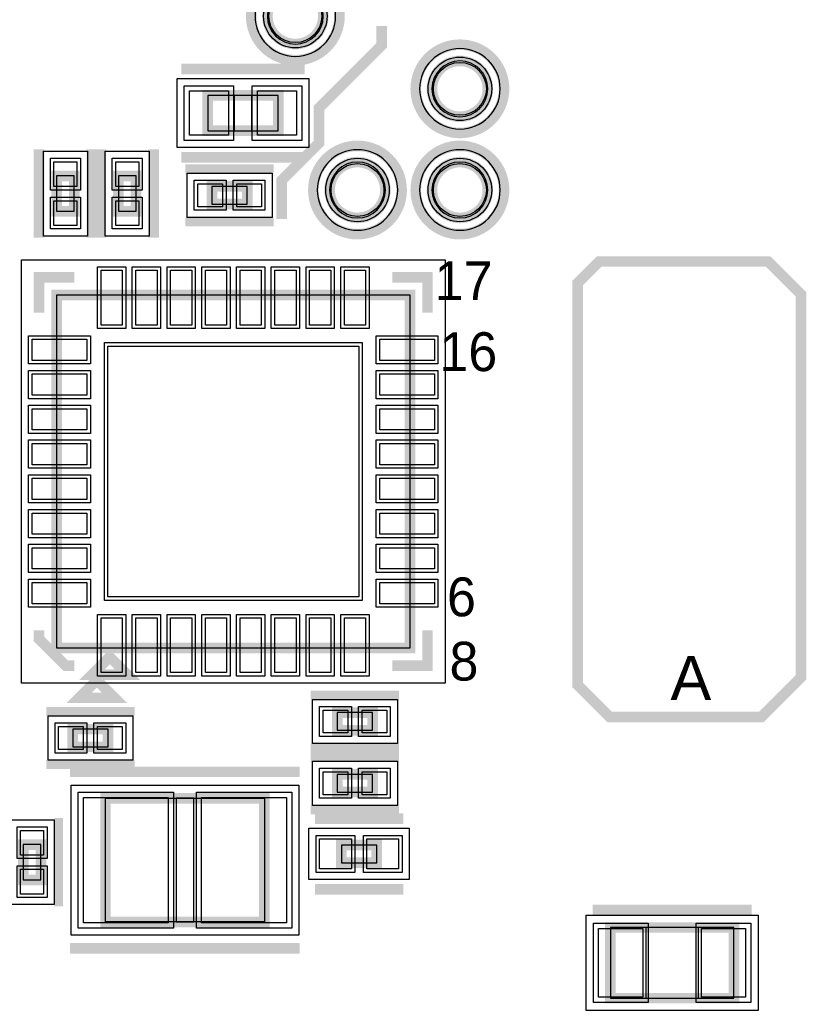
# Model space of a CAD drawing. Extents: x -10 to 137, y -32 to 198.
# Tile 75 of 83: x 68 to 80, y 153 to 167. Entities that reach past the tile are written whole.
import ezdxf

# ---------------------------------------------------------------- set-up
doc = ezdxf.new("R2010")
doc.units = 0
for name, color, linetype in [('PG_ASSEMBLY_TOP', 120, 'CONTINUOUS'), ('PG_DFA_BOUND_TOP', 95, 'CONTINUOUS'), ('PG_PLACE_BOUND_TOP', 23, 'CONTINUOUS'), ('PG_SILKSCREEN_TOP', 7, 'CONTINUOUS'), ('PIN_PASTEMASK_TOP', 212, 'CONTINUOUS'), ('PIN_SOLDERMASK_TOP', 2, 'CONTINUOUS'), ('PIN_TOP', 3, 'CONTINUOUS'), ('VKO_TOP', 243, 'CONTINUOUS')]:
    doc.layers.add(name, color=color, linetype=linetype)

msp = doc.modelspace()

# ---------------------------------------------------------------- linework, layer by layer
at = {"layer": 'PG_ASSEMBLY_TOP', "const_width": 0.1524}
for points in [[(72.85228, 167.057578, 1), (72.049132, 167.057578, 1), (72.85228, 167.057578)], [(75.21956, 166.011098, 1), (74.416412, 166.011098, 1), (75.21956, 166.011098)], [(73.74636, 164.555932, 1), (72.943212, 164.555932, 1), (73.74636, 164.555932)], [(75.21956, 164.555932, 1), (74.416412, 164.555932, 1), (75.21956, 164.555932)]]:
    msp.add_lwpolyline(points, format="xyb", dxfattribs=at)
for points in [[(71.189596, 165.40861), (72.205596, 165.40861), (72.205596, 165.91661), (71.189596, 165.91661), (71.189596, 165.40861)], [(69.270372, 164.250116), (69.270372, 164.758116), (69.016372, 164.758116), (69.016372, 164.250116), (69.270372, 164.250116)], [(69.905372, 164.758116), (69.905372, 164.250116), (70.159372, 164.250116), (70.159372, 164.758116), (69.905372, 164.758116)], [(71.251064, 164.35324), (71.759064, 164.35324), (71.759064, 164.60724), (71.251064, 164.60724), (71.251064, 164.35324)], [(74.098404, 157.967172), (74.098404, 163.047172), (69.018404, 163.047172), (69.018404, 157.967172), (74.098404, 157.967172)], [(69.780404, 157.840172), (69.526404, 157.586172), (70.034404, 157.586172), (69.780404, 157.840172)], [(73.053956, 156.78404), (73.561956, 156.78404), (73.561956, 157.03804), (73.053956, 157.03804), (73.053956, 156.78404)], [(69.756782, 156.800296), (69.248782, 156.800296), (69.248782, 156.546296), (69.756782, 156.546296), (69.756782, 156.800296)], [(73.561956, 156.14904), (73.053956, 156.14904), (73.053956, 155.89504), (73.561956, 155.89504), (73.561956, 156.14904)], [(69.719444, 154.02814), (72.005444, 154.02814), (72.005444, 155.80614), (69.719444, 155.80614), (69.719444, 154.02814)], [(68.791328, 154.63266), (68.791328, 155.14066), (68.537328, 155.14066), (68.537328, 154.63266), (68.791328, 154.63266)], [(73.114154, 154.87904), (73.622154, 154.87904), (73.622154, 155.13304), (73.114154, 155.13304), (73.114154, 154.87904)], [(78.76032, 153.947368), (76.98232, 153.947368), (76.98232, 152.931368), (78.76032, 152.931368), (78.76032, 153.947368)]]:
    msp.add_lwpolyline(points, dxfattribs=at)
at = {"layer": 'PG_DFA_BOUND_TOP'}
for points in [[(73.03008, 167.057578, 1), (71.871332, 167.057578, 1)], [(75.39736, 166.011098, 1), (74.238612, 166.011098, 1)], [(73.92416, 164.555932, 1), (72.765412, 164.555932, 1)], [(75.39736, 164.555932, 1), (74.238612, 164.555932, 1)]]:
    msp.add_lwpolyline(points, format="xyb", close=True, dxfattribs=at)
for points in [[(70.75043, 165.16731), (70.75043, 166.15791), (72.644762, 166.15791), (72.644762, 165.16731)], [(69.460872, 163.894008), (68.825872, 163.894008), (68.825872, 165.114224), (69.460872, 165.114224)], [(69.714872, 165.114224), (70.349872, 165.114224), (70.349872, 163.894008), (69.714872, 163.894008)], [(70.894956, 164.16274), (70.894956, 164.79774), (72.115172, 164.79774), (72.115172, 164.16274)], [(74.604372, 157.461204), (68.512436, 157.461204), (68.512436, 163.55314), (74.604372, 163.55314)], [(72.697848, 156.59354), (72.697848, 157.22854), (73.918064, 157.22854), (73.918064, 156.59354)], [(70.11289, 156.990796), (70.11289, 156.355796), (68.892674, 156.355796), (68.892674, 156.990796)], [(73.918064, 156.33954), (73.918064, 155.70454), (72.697848, 155.70454), (72.697848, 156.33954)], [(69.22516, 153.83764), (69.22516, 155.99664), (72.499728, 155.99664), (72.499728, 153.83764)], [(68.981828, 154.276552), (68.346828, 154.276552), (68.346828, 155.496768), (68.981828, 155.496768)], [(72.647048, 154.63774), (72.647048, 155.37434), (74.08926, 155.37434), (74.08926, 154.63774)], [(79.106522, 154.125168), (79.106522, 152.753568), (76.636118, 152.753568), (76.636118, 154.125168)]]:
    msp.add_lwpolyline(points, close=True, dxfattribs=at)
at = {"layer": 'PG_PLACE_BOUND_TOP'}
for points in [[(72.85228, 167.057578, 1), (72.049132, 167.057578, 1)], [(75.21956, 166.011098, 1), (74.416412, 166.011098, 1)], [(73.74636, 164.555932, 1), (72.943212, 164.555932, 1)], [(75.21956, 164.555932, 1), (74.416412, 164.555932, 1)]]:
    msp.add_lwpolyline(points, format="xyb", close=True, dxfattribs=at)
for points in [[(71.189596, 165.40861), (72.205596, 165.40861), (72.205596, 165.91661), (71.189596, 165.91661)], [(69.270372, 164.250116), (69.270372, 164.758116), (69.016372, 164.758116), (69.016372, 164.250116)], [(69.905372, 164.758116), (69.905372, 164.250116), (70.159372, 164.250116), (70.159372, 164.758116)], [(71.251064, 164.35324), (71.759064, 164.35324), (71.759064, 164.60724), (71.251064, 164.60724)], [(74.098404, 157.967172), (69.018404, 157.967172), (69.018404, 163.047172), (74.098404, 163.047172)], [(73.053956, 156.78404), (73.561956, 156.78404), (73.561956, 157.03804), (73.053956, 157.03804)], [(69.756782, 156.800296), (69.248782, 156.800296), (69.248782, 156.546296), (69.756782, 156.546296)], [(73.561956, 156.14904), (73.053956, 156.14904), (73.053956, 155.89504), (73.561956, 155.89504)], [(69.719444, 154.02814), (69.719444, 155.80614), (72.005444, 155.80614), (72.005444, 154.02814)], [(68.791328, 154.63266), (68.791328, 155.14066), (68.537328, 155.14066), (68.537328, 154.63266)], [(73.114154, 154.87904), (73.622154, 154.87904), (73.622154, 155.13304), (73.114154, 155.13304)], [(78.76032, 153.947368), (76.98232, 153.947368), (76.98232, 152.931368), (78.76032, 152.931368)]]:
    msp.add_lwpolyline(points, close=True, dxfattribs=at)
at = {"layer": 'PG_SILKSCREEN_TOP', "const_width": 0.1524}
for points in [[(73.085706, 167.057578, 1), (71.815706, 167.057578, 1), (73.085706, 167.057578)], [(75.452986, 166.011098, 1), (74.182986, 166.011098, 1), (75.452986, 166.011098)], [(73.979786, 164.555932, 1), (72.709786, 164.555932, 1), (73.979786, 164.555932)], [(75.452986, 164.555932, 1), (74.182986, 164.555932, 1), (75.452986, 164.555932)]]:
    msp.add_lwpolyline(points, format="xyb", dxfattribs=at)
at = {"layer": 'PG_SILKSCREEN_TOP'}
for points, const_width in [([(72.253856, 164.140896), (72.253856, 164.69487), (72.791066, 165.23208), (72.791066, 165.736524), (73.690734, 166.636192), (73.690734, 166.91737)], 0.1524), ([(70.808596, 166.29761), (72.586596, 166.29761)], 0.1524), ([(68.762372, 163.869116), (68.762372, 165.139116)], 0.1524), ([(69.524372, 163.869116), (69.524372, 165.139116)], 0.1524), ([(69.651372, 165.139116), (69.651372, 163.869116)], 0.1524), ([(70.413372, 165.139116), (70.413372, 163.869116)], 0.1524), ([(70.808596, 165.02761), (72.586596, 165.02761)], 0.1524), ([(70.870064, 164.86124), (72.140064, 164.86124)], 0.127), ([(70.870064, 164.09924), (72.140064, 164.09924)], 0.127), ([(76.821284, 163.527994), (79.253588, 163.527994), (79.725012, 163.05657), (79.725012, 157.547056), (79.154274, 156.976318), (76.970128, 156.976318), (76.51115, 157.435296), (76.51115, 163.21786), (76.821284, 163.527994)], 0.1524), ([(69.272404, 163.301172), (68.764404, 163.301172), (68.764404, 162.793172)], 0.1524), ([(74.352404, 162.793172), (74.352404, 163.301172), (73.844404, 163.301172)], 0.1524), ([(69.272404, 157.713172), (69.145404, 157.713172), (68.764404, 158.094172), (68.764404, 158.221172)], 0.1524), ([(73.844404, 157.713172), (74.352404, 157.713172), (74.352404, 158.221172)], 0.1524), ([(69.596254, 157.505654), (69.342254, 157.251654), (69.850254, 157.251654), (69.596254, 157.505654)], 0.1524), ([(72.672956, 157.29204), (73.942956, 157.29204)], 0.127), ([(70.137782, 157.054296), (68.867782, 157.054296)], 0.127), ([(72.672956, 156.53004), (73.942956, 156.53004)], 0.127), ([(73.942956, 156.40304), (72.672956, 156.40304)], 0.127), ([(70.137782, 156.292296), (68.867782, 156.292296)], 0.127), ([(69.211444, 156.18714), (72.513444, 156.18714)], 0.1524), ([(73.942956, 155.64104), (72.672956, 155.64104)], 0.127), ([(69.045328, 154.25166), (69.045328, 155.52166)], 0.127), ([(72.733154, 155.51404), (74.003154, 155.51404)], 0.1524), ([(72.733154, 154.49804), (74.003154, 154.49804)], 0.1524), ([(79.01432, 154.201368), (76.72832, 154.201368)], 0.1524), ([(69.211444, 153.64714), (72.513444, 153.64714)], 0.1524)]:
    msp.add_lwpolyline(points, dxfattribs=dict(at, const_width=const_width))
at = {"layer": 'PIN_PASTEMASK_TOP'}
for points in [[(70.92823, 165.34511), (70.92823, 165.98011), (71.48703, 165.98011), (71.48703, 165.34511)], [(71.908162, 165.34511), (71.908162, 165.98011), (72.466962, 165.98011), (72.466962, 165.34511)], [(69.308472, 164.606224), (68.978272, 164.606224), (68.978272, 164.961824), (69.308472, 164.961824)], [(69.867272, 164.961824), (70.197472, 164.961824), (70.197472, 164.606224), (69.867272, 164.606224)], [(71.047356, 164.31514), (71.047356, 164.64534), (71.402956, 164.64534), (71.402956, 164.31514)], [(71.607172, 164.31514), (71.607172, 164.64534), (71.962772, 164.64534), (71.962772, 164.31514)], [(69.308472, 164.046408), (68.978272, 164.046408), (68.978272, 164.402008), (69.308472, 164.402008)], [(69.867272, 164.402008), (70.197472, 164.402008), (70.197472, 164.046408), (69.867272, 164.046408)], [(69.960744, 162.61334), (69.655944, 162.61334), (69.655944, 163.40074), (69.960744, 163.40074)], [(70.46087, 162.61334), (70.15607, 162.61334), (70.15607, 163.40074), (70.46087, 163.40074)], [(70.960742, 162.61334), (70.655942, 162.61334), (70.655942, 163.40074), (70.960742, 163.40074)], [(71.460868, 162.61334), (71.156068, 162.61334), (71.156068, 163.40074), (71.460868, 163.40074)], [(71.96074, 162.61334), (71.65594, 162.61334), (71.65594, 163.40074), (71.96074, 163.40074)], [(72.460866, 162.61334), (72.156066, 162.61334), (72.156066, 163.40074), (72.460866, 163.40074)], [(72.960738, 162.61334), (72.655938, 162.61334), (72.655938, 163.40074), (72.960738, 163.40074)], [(73.460864, 162.61334), (73.156064, 162.61334), (73.156064, 163.40074), (73.460864, 163.40074)], [(69.452236, 162.409632), (69.452236, 162.104832), (68.664836, 162.104832), (68.664836, 162.409632)], [(73.361804, 158.703772), (69.755004, 158.703772), (69.755004, 162.310572), (73.361804, 162.310572)], [(74.451972, 162.409632), (74.451972, 162.104832), (73.664572, 162.104832), (73.664572, 162.409632)], [(69.452236, 161.909506), (69.452236, 161.604706), (68.664836, 161.604706), (68.664836, 161.909506)], [(74.451972, 161.909506), (74.451972, 161.604706), (73.664572, 161.604706), (73.664572, 161.909506)], [(69.452236, 161.409634), (69.452236, 161.104834), (68.664836, 161.104834), (68.664836, 161.409634)], [(74.451972, 161.409634), (74.451972, 161.104834), (73.664572, 161.104834), (73.664572, 161.409634)], [(69.452236, 160.909508), (69.452236, 160.604708), (68.664836, 160.604708), (68.664836, 160.909508)], [(74.451972, 160.909508), (74.451972, 160.604708), (73.664572, 160.604708), (73.664572, 160.909508)], [(69.452236, 160.409636), (69.452236, 160.104836), (68.664836, 160.104836), (68.664836, 160.409636)], [(74.451972, 160.409636), (74.451972, 160.104836), (73.664572, 160.104836), (73.664572, 160.409636)], [(69.452236, 159.90951), (69.452236, 159.60471), (68.664836, 159.60471), (68.664836, 159.90951)], [(74.451972, 159.90951), (74.451972, 159.60471), (73.664572, 159.60471), (73.664572, 159.90951)], [(69.452236, 159.409638), (69.452236, 159.104838), (68.664836, 159.104838), (68.664836, 159.409638)], [(74.451972, 159.409638), (74.451972, 159.104838), (73.664572, 159.104838), (73.664572, 159.409638)], [(69.452236, 158.909512), (69.452236, 158.604712), (68.664836, 158.604712), (68.664836, 158.909512)], [(74.451972, 158.909512), (74.451972, 158.604712), (73.664572, 158.604712), (73.664572, 158.909512)], [(69.960744, 157.613604), (69.655944, 157.613604), (69.655944, 158.401004), (69.960744, 158.401004)], [(70.46087, 157.613604), (70.15607, 157.613604), (70.15607, 158.401004), (70.46087, 158.401004)], [(70.960742, 157.613604), (70.655942, 157.613604), (70.655942, 158.401004), (70.960742, 158.401004)], [(71.460868, 157.613604), (71.156068, 157.613604), (71.156068, 158.401004), (71.460868, 158.401004)], [(71.96074, 157.613604), (71.65594, 157.613604), (71.65594, 158.401004), (71.96074, 158.401004)], [(72.460866, 157.613604), (72.156066, 157.613604), (72.156066, 158.401004), (72.460866, 158.401004)], [(72.960738, 157.613604), (72.655938, 157.613604), (72.655938, 158.401004), (72.960738, 158.401004)], [(73.460864, 157.613604), (73.156064, 157.613604), (73.156064, 158.401004), (73.460864, 158.401004)], [(72.850248, 156.74594), (72.850248, 157.07614), (73.205848, 157.07614), (73.205848, 156.74594)], [(73.410064, 156.74594), (73.410064, 157.07614), (73.765664, 157.07614), (73.765664, 156.74594)], [(69.400674, 156.838396), (69.400674, 156.508196), (69.045074, 156.508196), (69.045074, 156.838396)], [(69.96049, 156.838396), (69.96049, 156.508196), (69.60489, 156.508196), (69.60489, 156.838396)], [(73.205848, 156.18714), (73.205848, 155.85694), (72.850248, 155.85694), (72.850248, 156.18714)], [(73.765664, 156.18714), (73.765664, 155.85694), (73.410064, 155.85694), (73.410064, 156.18714)], [(69.40296, 154.01544), (69.40296, 155.81884), (70.62216, 155.81884), (70.62216, 154.01544)], [(71.102728, 154.01544), (71.102728, 155.81884), (72.321928, 155.81884), (72.321928, 154.01544)], [(68.829428, 154.988768), (68.499228, 154.988768), (68.499228, 155.344368), (68.829428, 155.344368)], [(72.799448, 154.79014), (72.799448, 155.22194), (73.256648, 155.22194), (73.256648, 154.79014)], [(73.47966, 154.79014), (73.47966, 155.22194), (73.93686, 155.22194), (73.93686, 154.79014)], [(68.829428, 154.428952), (68.499228, 154.428952), (68.499228, 154.784552), (68.829428, 154.784552)], [(77.448918, 153.934668), (77.448918, 152.944068), (76.813918, 152.944068), (76.813918, 153.934668)], [(78.928722, 153.934668), (78.928722, 152.944068), (78.293722, 152.944068), (78.293722, 153.934668)]]:
    msp.add_lwpolyline(points, close=True, dxfattribs=at)
at = {"layer": 'PIN_SOLDERMASK_TOP'}
for points in [[(70.85203, 165.26891), (70.85203, 166.05631), (71.56323, 166.05631), (71.56323, 165.26891)], [(71.831962, 165.26891), (71.831962, 166.05631), (72.543162, 166.05631), (72.543162, 165.26891)], [(69.359272, 164.555424), (68.927472, 164.555424), (68.927472, 165.012624), (69.359272, 165.012624)], [(69.816472, 165.012624), (70.248272, 165.012624), (70.248272, 164.555424), (69.816472, 164.555424)], [(70.996556, 164.26434), (70.996556, 164.69614), (71.453756, 164.69614), (71.453756, 164.26434)], [(71.556372, 164.26434), (71.556372, 164.69614), (72.013572, 164.69614), (72.013572, 164.26434)], [(69.359272, 163.995608), (68.927472, 163.995608), (68.927472, 164.452808), (69.359272, 164.452808)], [(69.816472, 164.452808), (70.248272, 164.452808), (70.248272, 163.995608), (69.816472, 163.995608)], [(70.011544, 162.56254), (69.605144, 162.56254), (69.605144, 163.45154), (70.011544, 163.45154)], [(70.51167, 162.56254), (70.10527, 162.56254), (70.10527, 163.45154), (70.51167, 163.45154)], [(71.011542, 162.56254), (70.605142, 162.56254), (70.605142, 163.45154), (71.011542, 163.45154)], [(71.511668, 162.56254), (71.105268, 162.56254), (71.105268, 163.45154), (71.511668, 163.45154)], [(72.01154, 162.56254), (71.60514, 162.56254), (71.60514, 163.45154), (72.01154, 163.45154)], [(72.511666, 162.56254), (72.105266, 162.56254), (72.105266, 163.45154), (72.511666, 163.45154)], [(73.011538, 162.56254), (72.605138, 162.56254), (72.605138, 163.45154), (73.011538, 163.45154)], [(73.511664, 162.56254), (73.105264, 162.56254), (73.105264, 163.45154), (73.511664, 163.45154)], [(69.503036, 162.460432), (69.503036, 162.054032), (68.614036, 162.054032), (68.614036, 162.460432)], [(74.502772, 162.460432), (74.502772, 162.054032), (73.613772, 162.054032), (73.613772, 162.460432)], [(73.412604, 158.652972), (69.704204, 158.652972), (69.704204, 162.361372), (73.412604, 162.361372)], [(69.503036, 161.960306), (69.503036, 161.553906), (68.614036, 161.553906), (68.614036, 161.960306)], [(74.502772, 161.960306), (74.502772, 161.553906), (73.613772, 161.553906), (73.613772, 161.960306)], [(69.503036, 161.460434), (69.503036, 161.054034), (68.614036, 161.054034), (68.614036, 161.460434)], [(74.502772, 161.460434), (74.502772, 161.054034), (73.613772, 161.054034), (73.613772, 161.460434)], [(69.503036, 160.960308), (69.503036, 160.553908), (68.614036, 160.553908), (68.614036, 160.960308)], [(74.502772, 160.960308), (74.502772, 160.553908), (73.613772, 160.553908), (73.613772, 160.960308)], [(69.503036, 160.460436), (69.503036, 160.054036), (68.614036, 160.054036), (68.614036, 160.460436)], [(74.502772, 160.460436), (74.502772, 160.054036), (73.613772, 160.054036), (73.613772, 160.460436)], [(69.503036, 159.96031), (69.503036, 159.55391), (68.614036, 159.55391), (68.614036, 159.96031)], [(74.502772, 159.96031), (74.502772, 159.55391), (73.613772, 159.55391), (73.613772, 159.96031)], [(69.503036, 159.460438), (69.503036, 159.054038), (68.614036, 159.054038), (68.614036, 159.460438)], [(74.502772, 159.460438), (74.502772, 159.054038), (73.613772, 159.054038), (73.613772, 159.460438)], [(69.503036, 158.960312), (69.503036, 158.553912), (68.614036, 158.553912), (68.614036, 158.960312)], [(74.502772, 158.960312), (74.502772, 158.553912), (73.613772, 158.553912), (73.613772, 158.960312)], [(70.011544, 157.562804), (69.605144, 157.562804), (69.605144, 158.451804), (70.011544, 158.451804)], [(70.51167, 157.562804), (70.10527, 157.562804), (70.10527, 158.451804), (70.51167, 158.451804)], [(71.011542, 157.562804), (70.605142, 157.562804), (70.605142, 158.451804), (71.011542, 158.451804)], [(71.511668, 157.562804), (71.105268, 157.562804), (71.105268, 158.451804), (71.511668, 158.451804)], [(72.01154, 157.562804), (71.60514, 157.562804), (71.60514, 158.451804), (72.01154, 158.451804)], [(72.511666, 157.562804), (72.105266, 157.562804), (72.105266, 158.451804), (72.511666, 158.451804)], [(73.011538, 157.562804), (72.605138, 157.562804), (72.605138, 158.451804), (73.011538, 158.451804)], [(73.511664, 157.562804), (73.105264, 157.562804), (73.105264, 158.451804), (73.511664, 158.451804)], [(72.799448, 156.69514), (72.799448, 157.12694), (73.256648, 157.12694), (73.256648, 156.69514)], [(73.359264, 156.69514), (73.359264, 157.12694), (73.816464, 157.12694), (73.816464, 156.69514)], [(69.451474, 156.889196), (69.451474, 156.457396), (68.994274, 156.457396), (68.994274, 156.889196)], [(70.01129, 156.889196), (70.01129, 156.457396), (69.55409, 156.457396), (69.55409, 156.889196)], [(73.256648, 156.23794), (73.256648, 155.80614), (72.799448, 155.80614), (72.799448, 156.23794)], [(73.816464, 156.23794), (73.816464, 155.80614), (73.359264, 155.80614), (73.359264, 156.23794)], [(69.32676, 153.93924), (69.32676, 155.89504), (70.69836, 155.89504), (70.69836, 153.93924)], [(71.026528, 153.93924), (71.026528, 155.89504), (72.398128, 155.89504), (72.398128, 153.93924)], [(68.880228, 154.937968), (68.448428, 154.937968), (68.448428, 155.395168), (68.880228, 155.395168)], [(72.748648, 154.73934), (72.748648, 155.27274), (73.307448, 155.27274), (73.307448, 154.73934)], [(73.42886, 154.73934), (73.42886, 155.27274), (73.98766, 155.27274), (73.98766, 154.73934)], [(68.880228, 154.378152), (68.448428, 154.378152), (68.448428, 154.835352), (68.880228, 154.835352)], [(77.525118, 154.010868), (77.525118, 152.867868), (76.737718, 152.867868), (76.737718, 154.010868)], [(79.004922, 154.010868), (79.004922, 152.867868), (78.217522, 152.867868), (78.217522, 154.010868)]]:
    msp.add_lwpolyline(points, close=True, dxfattribs=at)
for centre in [(72.450706, 167.057578), (74.817986, 166.011098), (73.344786, 164.555932), (74.817986, 164.555932)]:
    msp.add_circle(centre, 0.4572, dxfattribs=at)
at = {"layer": 'PIN_TOP'}
for points in [[(70.92823, 165.34511), (70.92823, 165.98011), (71.48703, 165.98011), (71.48703, 165.34511)], [(71.908162, 165.34511), (71.908162, 165.98011), (72.466962, 165.98011), (72.466962, 165.34511)], [(69.308472, 164.606224), (68.978272, 164.606224), (68.978272, 164.961824), (69.308472, 164.961824)], [(69.867272, 164.961824), (70.197472, 164.961824), (70.197472, 164.606224), (69.867272, 164.606224)], [(71.047356, 164.31514), (71.047356, 164.64534), (71.402956, 164.64534), (71.402956, 164.31514)], [(71.607172, 164.31514), (71.607172, 164.64534), (71.962772, 164.64534), (71.962772, 164.31514)], [(69.308472, 164.046408), (68.978272, 164.046408), (68.978272, 164.402008), (69.308472, 164.402008)], [(69.867272, 164.402008), (70.197472, 164.402008), (70.197472, 164.046408), (69.867272, 164.046408)], [(69.960744, 162.61334), (69.655944, 162.61334), (69.655944, 163.40074), (69.960744, 163.40074)], [(70.46087, 162.61334), (70.15607, 162.61334), (70.15607, 163.40074), (70.46087, 163.40074)], [(70.960742, 162.61334), (70.655942, 162.61334), (70.655942, 163.40074), (70.960742, 163.40074)], [(71.460868, 162.61334), (71.156068, 162.61334), (71.156068, 163.40074), (71.460868, 163.40074)], [(71.96074, 162.61334), (71.65594, 162.61334), (71.65594, 163.40074), (71.96074, 163.40074)], [(72.460866, 162.61334), (72.156066, 162.61334), (72.156066, 163.40074), (72.460866, 163.40074)], [(72.960738, 162.61334), (72.655938, 162.61334), (72.655938, 163.40074), (72.960738, 163.40074)], [(73.460864, 162.61334), (73.156064, 162.61334), (73.156064, 163.40074), (73.460864, 163.40074)], [(69.452236, 162.409632), (69.452236, 162.104832), (68.664836, 162.104832), (68.664836, 162.409632)], [(73.361804, 158.703772), (69.755004, 158.703772), (69.755004, 162.310572), (73.361804, 162.310572)], [(74.451972, 162.409632), (74.451972, 162.104832), (73.664572, 162.104832), (73.664572, 162.409632)], [(69.452236, 161.909506), (69.452236, 161.604706), (68.664836, 161.604706), (68.664836, 161.909506)], [(74.451972, 161.909506), (74.451972, 161.604706), (73.664572, 161.604706), (73.664572, 161.909506)], [(69.452236, 161.409634), (69.452236, 161.104834), (68.664836, 161.104834), (68.664836, 161.409634)], [(74.451972, 161.409634), (74.451972, 161.104834), (73.664572, 161.104834), (73.664572, 161.409634)], [(69.452236, 160.909508), (69.452236, 160.604708), (68.664836, 160.604708), (68.664836, 160.909508)], [(74.451972, 160.909508), (74.451972, 160.604708), (73.664572, 160.604708), (73.664572, 160.909508)], [(69.452236, 160.409636), (69.452236, 160.104836), (68.664836, 160.104836), (68.664836, 160.409636)], [(74.451972, 160.409636), (74.451972, 160.104836), (73.664572, 160.104836), (73.664572, 160.409636)], [(69.452236, 159.90951), (69.452236, 159.60471), (68.664836, 159.60471), (68.664836, 159.90951)], [(74.451972, 159.90951), (74.451972, 159.60471), (73.664572, 159.60471), (73.664572, 159.90951)], [(69.452236, 159.409638), (69.452236, 159.104838), (68.664836, 159.104838), (68.664836, 159.409638)], [(74.451972, 159.409638), (74.451972, 159.104838), (73.664572, 159.104838), (73.664572, 159.409638)], [(69.452236, 158.909512), (69.452236, 158.604712), (68.664836, 158.604712), (68.664836, 158.909512)], [(74.451972, 158.909512), (74.451972, 158.604712), (73.664572, 158.604712), (73.664572, 158.909512)], [(69.960744, 157.613604), (69.655944, 157.613604), (69.655944, 158.401004), (69.960744, 158.401004)], [(70.46087, 157.613604), (70.15607, 157.613604), (70.15607, 158.401004), (70.46087, 158.401004)], [(70.960742, 157.613604), (70.655942, 157.613604), (70.655942, 158.401004), (70.960742, 158.401004)], [(71.460868, 157.613604), (71.156068, 157.613604), (71.156068, 158.401004), (71.460868, 158.401004)], [(71.96074, 157.613604), (71.65594, 157.613604), (71.65594, 158.401004), (71.96074, 158.401004)], [(72.460866, 157.613604), (72.156066, 157.613604), (72.156066, 158.401004), (72.460866, 158.401004)], [(72.960738, 157.613604), (72.655938, 157.613604), (72.655938, 158.401004), (72.960738, 158.401004)], [(73.460864, 157.613604), (73.156064, 157.613604), (73.156064, 158.401004), (73.460864, 158.401004)], [(72.850248, 156.74594), (72.850248, 157.07614), (73.205848, 157.07614), (73.205848, 156.74594)], [(73.410064, 156.74594), (73.410064, 157.07614), (73.765664, 157.07614), (73.765664, 156.74594)], [(69.400674, 156.838396), (69.400674, 156.508196), (69.045074, 156.508196), (69.045074, 156.838396)], [(69.96049, 156.838396), (69.96049, 156.508196), (69.60489, 156.508196), (69.60489, 156.838396)], [(73.205848, 156.18714), (73.205848, 155.85694), (72.850248, 155.85694), (72.850248, 156.18714)], [(73.765664, 156.18714), (73.765664, 155.85694), (73.410064, 155.85694), (73.410064, 156.18714)], [(69.40296, 154.01544), (69.40296, 155.81884), (70.62216, 155.81884), (70.62216, 154.01544)], [(71.102728, 154.01544), (71.102728, 155.81884), (72.321928, 155.81884), (72.321928, 154.01544)], [(68.829428, 154.988768), (68.499228, 154.988768), (68.499228, 155.344368), (68.829428, 155.344368)], [(72.799448, 154.79014), (72.799448, 155.22194), (73.256648, 155.22194), (73.256648, 154.79014)], [(73.47966, 154.79014), (73.47966, 155.22194), (73.93686, 155.22194), (73.93686, 154.79014)], [(68.829428, 154.428952), (68.499228, 154.428952), (68.499228, 154.784552), (68.829428, 154.784552)], [(77.448918, 153.934668), (77.448918, 152.944068), (76.813918, 152.944068), (76.813918, 153.934668)], [(78.928722, 153.934668), (78.928722, 152.944068), (78.293722, 152.944068), (78.293722, 153.934668)]]:
    msp.add_lwpolyline(points, close=True, dxfattribs=at)
for centre in [(72.450706, 167.057578), (74.817986, 166.011098), (73.344786, 164.555932), (74.817986, 164.555932)]:
    msp.add_circle(centre, 0.381, dxfattribs=at)
at = {"layer": 'VKO_TOP'}
for points in [[(71.570596, 165.91661), (71.570596, 165.40861), (71.824596, 165.40861), (71.824596, 165.91661)], [(70.735444, 155.80614), (70.735444, 154.02814), (70.989444, 154.02814), (70.989444, 155.80614)], [(78.25232, 152.931368), (78.25232, 153.947368), (77.49032, 153.947368), (77.49032, 152.931368)]]:
    msp.add_lwpolyline(points, close=True, dxfattribs=at)

# ---------------------------------------------------------------- texts
at = {"layer": 'PG_SILKSCREEN_TOP'}
for s, p in [('17', (74.456544, 162.97148)), ('16', (74.523854, 161.9504)), ('8', (74.668634, 157.49905))]:
    msp.add_text(s, height=0.5588, dxfattribs=at).set_placement(p)
msp.add_text('9', height=0.5588, rotation=180, dxfattribs=at).set_placement((75.050904, 158.983172))
at = {"layer": 'PG_SILKSCREEN_TOP', "width": 1.04}
msp.add_text('A', height=0.635, dxfattribs=at).set_placement((77.84592, 157.218634))

doc.saveas('drawing.dxf')
